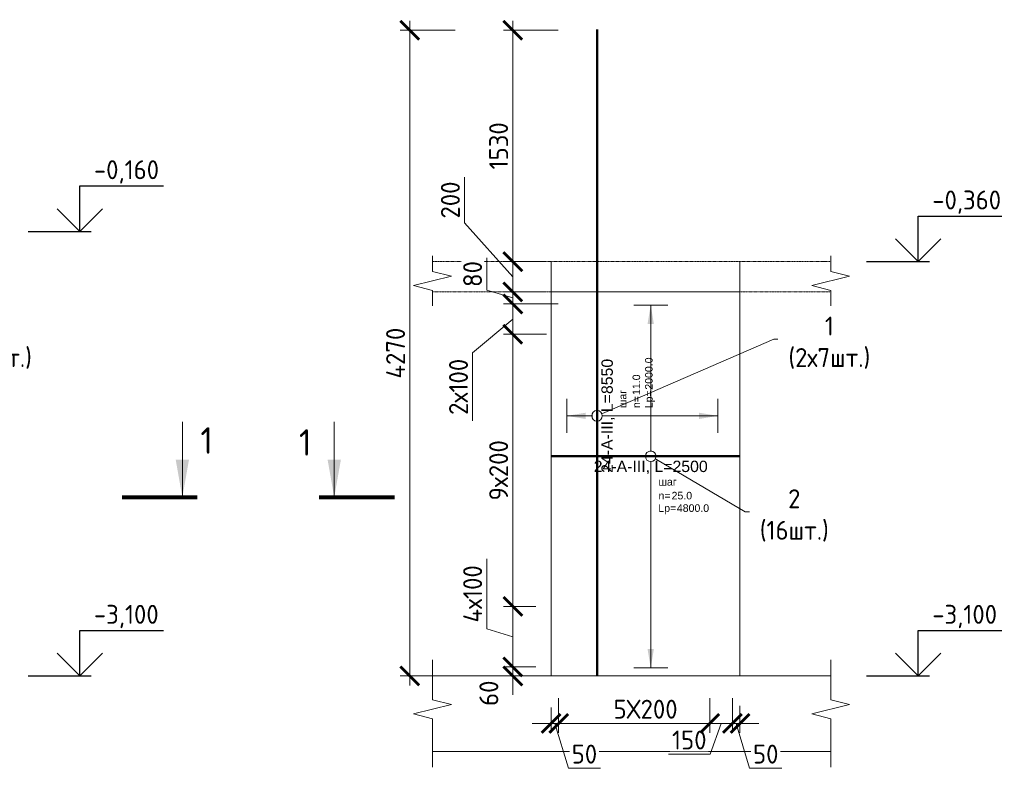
# Model space of a CAD drawing. Header units: millimetres. Extents: x 349531 to 1063351, y -131924 to 96186.
# Tile 158 of 228: x 737886 to 750919, y -59612 to -49711. Entities that reach past the tile are written whole.
import ezdxf
from ezdxf import colors
from ezdxf.entities.mleader import LeaderData, LeaderLine
from ezdxf.enums import TextEntityAlignment as Align
from ezdxf.math import Vec2, Vec3

# ---------------------------------------------------------------- set-up
doc = ezdxf.new("R2010")
doc.units = ezdxf.units.MM
doc.set_wipeout_variables(frame=1)
doc.linetypes.add('01 Штриховая _4 мм_', pattern=[6, 3.5, -2.5])
for name, color, linetype, lineweight in [('AF_Perekritie', 90, 'Continuous', 18), ('AF_Stena', 90, 'Continuous', 18), ('KR_Fundament', 253, 'Continuous', 18), ('АрмСтер', 2, 'Continuous', 50), ('Выноски', 20, 'Continuous', 20), ('подоснова', 151, 'Continuous', 5), ('РАЗМЕРЫ', 1, 'Continuous', 9)]:
    doc.layers.add(name, color=color, linetype=linetype, lineweight=lineweight)
doc.layers.add('АрмСтер_атрибуты', color=2, linetype='Continuous', lineweight=0, plot=False)
doc.styles.add('GOST-2.304_Type-B', font='GOST_Common.ttf')
doc.styles.get("Standard").update_dxf_attribs({"font": 'arial.ttf'})
doc.styles.add('Аннотативный', font='arial.ttf')
doc.dimstyles.new('мой 25', dxfattribs={"dimscale": 100, "dimtxt": 2.5, "dimasz": 2.5, "dimexe": 1.25, "dimexo": 0.625, "dimtad": 1, "dimdec": 0, "dimlfac": 0.5, "dimtxsty": 'GOST-2.304_Type-B', "dimblk": 'ARCHTICK', "dimcen": 2.5, "dimdle": 1.25, "dimaunit": 1, "dimadec": 1, "dimazin": 2, "dimtfac": 1, "dimtdec": 0, "dimtmove": 1, "dimatfit": 3, "dimfxl": 6, "dimfxlon": 1, "dimtfill": 1, "dimlwd": -1, "dimlwe": -1, "dimarcsym": 0})

# ---------------------------------------------------------------- blocks, each defined once
blk = doc.blocks.new('_None')
blk = doc.blocks.new('_ArchTick')
at = {"color": 0, "linetype": 'ByBlock', "const_width": 0.15}
blk.add_lwpolyline([(-0.5, -0.5), (0.5, 0.5)], dxfattribs=at)
blk = doc.blocks.new('*D743')
at = {"layer": 'DEFPOINTS', "color": 0, "transparency": 16777216}
for p in [(744413, -52911), (744881, -52911), (744881, -53311)]:
    blk.add_point(p, dxfattribs=at)
at = {"layer": 'РАЗМЕРЫ', "color": 0, "linetype": 'Continuous', "transparency": 16777216}
for p, q in [((743774, -52396), (743774, -51796)), ((744413, -53111), (743774, -52396)), ((744819, -52911), (744288, -52911)), ((744413, -53436), (744413, -52786)), ((744819, -53311), (744288, -53311))]:
    blk.add_line(p, q, dxfattribs=at)
at = {"layer": 'РАЗМЕРЫ', "color": 0, "transparency": 16777216, "xscale": 250, "yscale": 250, "zscale": 250}
for p, rotation in [((744413, -52911), 90), ((744413, -53311), 270)]:
    blk.add_blockref('_ArchTick', p, dxfattribs=dict(at, rotation=rotation))
at = {"layer": 'РАЗМЕРЫ', "color": 0, "transparency": 16777216, "insert": (743587, -52096), "char_height": 250, "attachment_point": 5, "rotation": 90, "style": 'GOST-2.304_Type-B', "bg_fill": 3, "box_fill_scale": 1.1, "bg_fill_color": 256, "bg_fill_true_color": 13158600, "bg_fill_transparency": 0}
blk.add_mtext('200', dxfattribs=at)
blk = doc.blocks.new('*D739')
at = {"layer": 'DEFPOINTS', "color": 0, "transparency": 16777216}
for p in [(744413, -49850), (745528, -49850), (744881, -52911)]:
    blk.add_point(p, dxfattribs=at)
at = {"layer": 'РАЗМЕРЫ', "color": 0, "linetype": 'Continuous', "transparency": 16777216}
for p, q in [((744413, -53036), (744413, -49725)), ((745013, -49850), (744288, -49850)), ((744819, -52911), (744288, -52911))]:
    blk.add_line(p, q, dxfattribs=at)
at = {"layer": 'РАЗМЕРЫ', "color": 0, "transparency": 16777216, "xscale": 250, "yscale": 250, "zscale": 250}
for p, rotation in [((744413, -49850), 90), ((744413, -52911), 270)]:
    blk.add_blockref('_ArchTick', p, dxfattribs=dict(at, rotation=rotation))
at = {"layer": 'РАЗМЕРЫ', "color": 0, "transparency": 16777216, "insert": (744225, -51380), "char_height": 250, "attachment_point": 5, "rotation": 90, "style": 'GOST-2.304_Type-B', "bg_fill": 3, "box_fill_scale": 1.1, "bg_fill_color": 256, "bg_fill_true_color": 13158600, "bg_fill_transparency": 0}
blk.add_mtext('1530', dxfattribs=at)
blk = doc.blocks.new('*D735')
at = {"layer": 'DEFPOINTS', "color": 0, "transparency": 16777216}
for p in [(745020, -58623), (747020, -58623), (745020, -59018)]:
    blk.add_point(p, dxfattribs=at)
at = {"layer": 'РАЗМЕРЫ', "color": 0, "linetype": 'Continuous', "transparency": 16777216}
for p, q in [((745020, -58686), (745020, -59143)), ((747020, -58686), (747020, -59143)), ((747145, -59018), (744895, -59018))]:
    blk.add_line(p, q, dxfattribs=at)
at = {"layer": 'РАЗМЕРЫ', "color": 0, "transparency": 16777216, "xscale": 250, "yscale": 250, "zscale": 250, "rotation": 180}
blk.add_blockref('_ArchTick', (745020, -59018), dxfattribs=at)
at = {"layer": 'РАЗМЕРЫ', "color": 0, "transparency": 16777216, "xscale": 250, "yscale": 250, "zscale": 250}
blk.add_blockref('_ArchTick', (747020, -59018), dxfattribs=at)
at = {"layer": 'РАЗМЕРЫ', "color": 0, "transparency": 16777216, "insert": (746170, -58830), "char_height": 250, "attachment_point": 5, "style": 'GOST-2.304_Type-B', "bg_fill": 3, "box_fill_scale": 1.1, "bg_fill_color": 256, "bg_fill_true_color": 13158600, "bg_fill_transparency": 0}
blk.add_mtext('5Х200', dxfattribs=at)
blk = doc.blocks.new('*D736')
at = {"layer": 'DEFPOINTS', "color": 0, "transparency": 16777216}
for p in [(744920, -58391, 1440), (745020, -58827), (744920, -59018)]:
    blk.add_point(p, dxfattribs=at)
at = {"layer": 'РАЗМЕРЫ', "color": 0, "linetype": 'Continuous', "transparency": 16777216}
for p, q in [((744920, -58807), (744920, -59143)), ((745020, -58889), (745020, -59143)), ((744920, -59018), (744670, -59018)), ((745020, -59018), (744920, -59018)), ((745020, -59018), (744920, -59018)), ((744970, -59018), (745148, -59612)), ((745020, -59018), (745270, -59018)), ((745148, -59612), (745573, -59612))]:
    blk.add_line(p, q, dxfattribs=at)
at = {"layer": 'РАЗМЕРЫ', "color": 0, "transparency": 16777216, "xscale": 250, "yscale": 250, "zscale": 250}
blk.add_blockref('_ArchTick', (744920, -59018), dxfattribs=at)
at = {"layer": 'РАЗМЕРЫ', "color": 0, "transparency": 16777216, "xscale": 250, "yscale": 250, "zscale": 250, "rotation": 180}
blk.add_blockref('_ArchTick', (745020, -59018), dxfattribs=at)
at = {"layer": 'РАЗМЕРЫ', "color": 0, "transparency": 16777216, "insert": (745361, -59424), "char_height": 250, "attachment_point": 5, "style": 'GOST-2.304_Type-B', "bg_fill": 3, "box_fill_scale": 1.1, "bg_fill_color": 256, "bg_fill_true_color": 13158600, "bg_fill_transparency": 0}
blk.add_mtext('50', dxfattribs=at)
blk = doc.blocks.new('*D737')
at = {"layer": 'DEFPOINTS', "color": 0, "transparency": 16777216}
for p in [(747020, -58623), (747320, -58623), (747320, -59018)]:
    blk.add_point(p, dxfattribs=at)
at = {"layer": 'РАЗМЕРЫ', "color": 0, "linetype": 'Continuous', "transparency": 16777216}
for p, q in [((747020, -58686), (747020, -59143)), ((747320, -58686), (747320, -59143)), ((746895, -59018), (747445, -59018)), ((747170, -59018), (747024, -59424)), ((747024, -59424), (746474, -59424))]:
    blk.add_line(p, q, dxfattribs=at)
at = {"layer": 'РАЗМЕРЫ', "color": 0, "transparency": 16777216, "xscale": 250, "yscale": 250, "zscale": 250}
blk.add_blockref('_ArchTick', (747320, -59018), dxfattribs=at)
at = {"layer": 'РАЗМЕРЫ', "color": 0, "transparency": 16777216, "insert": (746749, -59237), "char_height": 250, "attachment_point": 5, "style": 'GOST-2.304_Type-B', "bg_fill": 3, "box_fill_scale": 1.1, "bg_fill_color": 256, "bg_fill_true_color": 13158600, "bg_fill_transparency": 0}
blk.add_mtext('150', dxfattribs=at)
at = {"layer": 'РАЗМЕРЫ', "color": 0, "transparency": 16777216, "xscale": 250, "yscale": 250, "zscale": 250, "rotation": 180}
blk.add_blockref('_ArchTick', (747020, -59018), dxfattribs=at)
blk = doc.blocks.new('*D738')
at = {"layer": 'DEFPOINTS', "color": 0, "transparency": 16777216}
for p in [(747320, -58623), (747420, -58723), (747420, -59018)]:
    blk.add_point(p, dxfattribs=at)
at = {"layer": 'РАЗМЕРЫ', "color": 0, "linetype": 'Continuous', "transparency": 16777216}
for p, q in [((747320, -58686), (747320, -59143)), ((747420, -58786), (747420, -59143)), ((747320, -59018), (747070, -59018)), ((747320, -59018), (747420, -59018)), ((747320, -59018), (747420, -59018)), ((747370, -59018), (747548, -59612)), ((747420, -59018), (747670, -59018)), ((747548, -59612), (747973, -59612))]:
    blk.add_line(p, q, dxfattribs=at)
at = {"layer": 'РАЗМЕРЫ', "color": 0, "transparency": 16777216, "xscale": 250, "yscale": 250, "zscale": 250}
blk.add_blockref('_ArchTick', (747320, -59018), dxfattribs=at)
at = {"layer": 'РАЗМЕРЫ', "color": 0, "transparency": 16777216, "xscale": 250, "yscale": 250, "zscale": 250, "rotation": 180}
blk.add_blockref('_ArchTick', (747420, -59018), dxfattribs=at)
at = {"layer": 'РАЗМЕРЫ', "color": 0, "transparency": 16777216, "insert": (747761, -59424), "char_height": 250, "attachment_point": 5, "style": 'GOST-2.304_Type-B', "bg_fill": 3, "box_fill_scale": 1.1, "bg_fill_color": 256, "bg_fill_true_color": 13158600, "bg_fill_transparency": 0}
blk.add_mtext('50', dxfattribs=at)
blk = doc.blocks.new('*U1773')
at = {"layer": 'РАЗМЕРЫ'}
for p, q in [((112.5, 1000), (-112.5, 1000)), ((112.5, -1400), (-112.5, -1400))]:
    blk.add_line(p, q, dxfattribs=at)
at = {"layer": 'РАЗМЕРЫ', "ltscale": 15}
blk.add_line((0, -1400), (0, 1000), dxfattribs=at)
at = {"layer": 'РАЗМЕРЫ'}
for points in [[(0, 1000), (20.9, 874.8), (-20.9, 874.8)], [(0, -1400), (20.9, -1274.8), (-20.9, -1274.8)]]:
    blk.add_solid(points, dxfattribs=at)
at = {"layer": 'АрмСтер_атрибуты', "color": 215, "ltscale": 15, "style": 'Аннотативный'}
for s, p in [('шаг', (51.4, -194.2)), ('n=', (51.4, -285.1)), ('Lр=', (50.2, -367.8))]:
    blk.add_text(s, height=50, dxfattribs=at).set_placement(p)
at = {"layer": 'АрмСтер_атрибуты', "flags": 9}
for tag, p in [('МАССА', (-1033.5, -10.5)), ('ОБОЗНАЧЕНИЕ', (-1033.5, -124.4))]:
    blk.add_attdef(tag, p, '', height=75, dxfattribs=at)
at = {"layer": 'АрмСтер_атрибуты', "style": 'Аннотативный', "flags": 8}
blk.add_attdef('ПОЗ', (110, 29.6), '', height=75, dxfattribs=at)
at = {"layer": 'АрмСтер_атрибуты', "color": 215, "style": 'Аннотативный'}
for tag, p, flags in [('ШАГ', (190.9, -194.2), 10), ('КОЛ', (138, -285.1), 8), ('ШИРИНА', (172.9, -367.8), 8)]:
    blk.add_attdef(tag, p, '', height=50, dxfattribs=dict(at, flags=flags))
at = {"linetype": 'Continuous', "lineweight": 0}
blk.add_wipeout([(35, 0), (28.3, 20.6), (10.8, 33.3), (-10.8, 33.3), (-28.3, 20.6), (-35, 0), (-28.3, -20.6), (-10.8, -33.3), (10.8, -33.3), (28.3, -20.6)], dxfattribs=at)
at = {"color": 0, "linetype": 'ByBlock', "lineweight": -2, "ltscale": 100}
blk.add_line((-657.5, 0), (592.5, 0), dxfattribs=at)
at = {"layer": 'РАЗМЕРЫ'}
blk.add_circle((0, 0), 35, dxfattribs=at)
at = {"layer": 'АрмСтер_атрибуты', "style": 'Аннотативный', "flags": 8}
blk.add_attdef('НАИМЕНОВАНИЕ', text='', height=75, dxfattribs=at).set_placement((0, -29.3), align=Align.TOP_CENTER)
blk = doc.blocks.new('*U548')
at = {"layer": 'РАЗМЕРЫ'}
for p, q in [((112.5, 200), (-112.5, 200)), ((112.5, -800), (-112.5, -800))]:
    blk.add_line(p, q, dxfattribs=at)
at = {"layer": 'РАЗМЕРЫ', "ltscale": 15}
blk.add_line((0, -800), (0, 200), dxfattribs=at)
at = {"layer": 'РАЗМЕРЫ'}
for points in [[(0, 200), (20.9, 74.8), (-20.9, 74.8)], [(0, -800), (20.9, -674.8), (-20.9, -674.8)]]:
    blk.add_solid(points, dxfattribs=at)
at = {"layer": 'АрмСтер_атрибуты', "color": 215, "ltscale": 15, "style": 'Аннотативный'}
for s, p in [('шаг', (51.4, -194.2)), ('n=', (51.4, -285.1)), ('Lр=', (50.2, -367.8))]:
    blk.add_text(s, height=50, dxfattribs=at).set_placement(p)
at = {"layer": 'АрмСтер_атрибуты', "flags": 9}
for tag, p in [('МАССА', (-2096, -10.5)), ('ОБОЗНАЧЕНИЕ', (-2096, -124.4))]:
    blk.add_attdef(tag, p, '', height=75, dxfattribs=at)
at = {"layer": 'АрмСтер_атрибуты', "style": 'Аннотативный', "flags": 8}
blk.add_attdef('ПОЗ', (110, 29.6), '', height=75, dxfattribs=at)
at = {"layer": 'АрмСтер_атрибуты', "color": 215, "style": 'Аннотативный'}
for tag, p, flags in [('ШАГ', (190.9, -194.2), 10), ('КОЛ', (138, -285.1), 8), ('ШИРИНА', (172.9, -367.8), 8)]:
    blk.add_attdef(tag, p, '', height=50, dxfattribs=dict(at, flags=flags))
at = {"linetype": 'Continuous', "lineweight": 0}
blk.add_wipeout([(35, 0), (28.3, 20.6), (10.8, 33.3), (-10.8, 33.3), (-28.3, 20.6), (-35, 0), (-28.3, -20.6), (-10.8, -33.3), (10.8, -33.3), (28.3, -20.6)], dxfattribs=at)
at = {"color": 0, "linetype": 'ByBlock', "lineweight": -2, "ltscale": 100}
blk.add_line((-1720, 0), (2555, 0), dxfattribs=at)
at = {"layer": 'РАЗМЕРЫ'}
blk.add_circle((0, 0), 35, dxfattribs=at)
at = {"layer": 'АрмСтер_атрибуты', "style": 'Аннотативный', "flags": 8}
blk.add_attdef('НАИМЕНОВАНИЕ', text='', height=75, dxfattribs=at).set_placement((0, -29.3), align=Align.TOP_CENTER)
blk = doc.blocks.new('*D740')
at = {"layer": 'DEFPOINTS', "color": 0, "transparency": 16777216}
for p in [(744778, -57471), (744413, -58271), (744778, -58271)]:
    blk.add_point(p, dxfattribs=at)
at = {"layer": 'РАЗМЕРЫ', "color": 0, "linetype": 'Continuous', "transparency": 16777216}
for p, q in [((744069, -57767), (744069, -56842)), ((744716, -57471), (744288, -57471)), ((744413, -57346), (744413, -58396)), ((744413, -57871), (744069, -57767)), ((744716, -58271), (744288, -58271))]:
    blk.add_line(p, q, dxfattribs=at)
at = {"layer": 'РАЗМЕРЫ', "color": 0, "transparency": 16777216, "xscale": 250, "yscale": 250, "zscale": 250}
for p, rotation in [((744413, -57471), 90), ((744413, -58271), 270)]:
    blk.add_blockref('_ArchTick', p, dxfattribs=dict(at, rotation=rotation))
at = {"layer": 'РАЗМЕРЫ', "color": 0, "transparency": 16777216, "insert": (743881, -57305), "char_height": 250, "attachment_point": 5, "rotation": 90, "style": 'GOST-2.304_Type-B', "bg_fill": 3, "box_fill_scale": 1.1, "bg_fill_color": 256, "bg_fill_true_color": 13158600, "bg_fill_transparency": 0}
blk.add_mtext('4х100', dxfattribs=at)
blk = doc.blocks.new('*D741')
at = {"layer": 'DEFPOINTS', "color": 0, "transparency": 16777216}
for p in [(744413, -53871), (744778, -53871), (744778, -57471)]:
    blk.add_point(p, dxfattribs=at)
at = {"layer": 'РАЗМЕРЫ', "color": 0, "linetype": 'Continuous', "transparency": 16777216}
for p, q in [((744413, -57596), (744413, -53746)), ((744716, -53871), (744288, -53871)), ((744716, -57471), (744288, -57471))]:
    blk.add_line(p, q, dxfattribs=at)
at = {"layer": 'РАЗМЕРЫ', "color": 0, "transparency": 16777216, "xscale": 250, "yscale": 250, "zscale": 250}
for p, rotation in [((744413, -53871), 90), ((744413, -57471), 270)]:
    blk.add_blockref('_ArchTick', p, dxfattribs=dict(at, rotation=rotation))
at = {"layer": 'РАЗМЕРЫ', "color": 0, "transparency": 16777216, "insert": (744225, -55671), "char_height": 250, "attachment_point": 5, "rotation": 90, "style": 'GOST-2.304_Type-B', "bg_fill": 3, "box_fill_scale": 1.1, "bg_fill_color": 256, "bg_fill_true_color": 13158600, "bg_fill_transparency": 0}
blk.add_mtext('9х200', dxfattribs=at)
blk = doc.blocks.new('*D742')
at = {"layer": 'DEFPOINTS', "color": 0, "transparency": 16777216}
for p in [(744778, -58271), (744413, -58391), (744533, -58391)]:
    blk.add_point(p, dxfattribs=at)
at = {"layer": 'РАЗМЕРЫ', "color": 0, "linetype": 'Continuous', "transparency": 16777216}
for p, q in [((744413, -58271), (744413, -58021)), ((744716, -58271), (744288, -58271)), ((744413, -58271), (744413, -58391)), ((744470, -58391), (744288, -58391)), ((744413, -58391), (744413, -58641))]:
    blk.add_line(p, q, dxfattribs=at)
at = {"layer": 'РАЗМЕРЫ', "color": 0, "transparency": 16777216, "xscale": 250, "yscale": 250, "zscale": 250}
for p, rotation in [((744413, -58271), 270), ((744413, -58391), 90)]:
    blk.add_blockref('_ArchTick', p, dxfattribs=dict(at, rotation=rotation))
at = {"layer": 'РАЗМЕРЫ', "color": 0, "transparency": 16777216, "insert": (744096, -58619), "char_height": 250, "attachment_point": 5, "rotation": 90, "style": 'GOST-2.304_Type-B', "bg_fill": 3, "box_fill_scale": 1.1, "bg_fill_color": 256, "bg_fill_true_color": 13158600, "bg_fill_transparency": 0}
blk.add_mtext('60', dxfattribs=at)
blk = doc.blocks.new('*D744')
at = {"layer": 'DEFPOINTS', "color": 0, "transparency": 16777216}
for p in [(745528, -49851), (743048, -58391), (745263, -58391)]:
    blk.add_point(p, dxfattribs=at)
at = {"layer": 'РАЗМЕРЫ', "color": 0, "linetype": 'Continuous', "transparency": 16777216}
for p, q in [((743048, -49726), (743048, -58516)), ((743648, -49851), (742923, -49851)), ((743648, -58391), (742923, -58391))]:
    blk.add_line(p, q, dxfattribs=at)
at = {"layer": 'РАЗМЕРЫ', "color": 0, "transparency": 16777216, "xscale": 250, "yscale": 250, "zscale": 250}
for p, rotation in [((743048, -49851), 90), ((743048, -58391), 270)]:
    blk.add_blockref('_ArchTick', p, dxfattribs=dict(at, rotation=rotation))
at = {"layer": 'РАЗМЕРЫ', "color": 0, "transparency": 16777216, "insert": (742861, -54121), "char_height": 250, "attachment_point": 5, "rotation": 90, "style": 'GOST-2.304_Type-B', "bg_fill": 3, "box_fill_scale": 1.1, "bg_fill_color": 256, "bg_fill_true_color": 13158600, "bg_fill_transparency": 0}
blk.add_mtext('4270', dxfattribs=at)
blk = doc.blocks.new('*D745')
at = {"layer": 'DEFPOINTS', "color": 0, "transparency": 16777216}
for p in [(744413, -53471), (744920, -53471), (744920, -53871)]:
    blk.add_point(p, dxfattribs=at)
at = {"layer": 'РАЗМЕРЫ', "color": 0, "linetype": 'Continuous', "transparency": 16777216}
for p, q in [((744413, -53996), (744413, -53346)), ((744858, -53471), (744288, -53471)), ((744413, -53671), (743881, -54117)), ((744858, -53871), (744288, -53871)), ((743881, -54117), (743881, -55017))]:
    blk.add_line(p, q, dxfattribs=at)
at = {"layer": 'РАЗМЕРЫ', "color": 0, "transparency": 16777216, "xscale": 250, "yscale": 250, "zscale": 250}
for p, rotation in [((744413, -53471), 90), ((744413, -53871), 270)]:
    blk.add_blockref('_ArchTick', p, dxfattribs=dict(at, rotation=rotation))
at = {"layer": 'РАЗМЕРЫ', "color": 0, "transparency": 16777216, "insert": (743694, -54567), "char_height": 250, "attachment_point": 5, "rotation": 90, "style": 'GOST-2.304_Type-B', "bg_fill": 3, "box_fill_scale": 1.1, "bg_fill_color": 256, "bg_fill_true_color": 13158600, "bg_fill_transparency": 0}
blk.add_mtext('2х100', dxfattribs=at)
blk = doc.blocks.new('*D746')
at = {"layer": 'DEFPOINTS', "color": 0, "transparency": 16777216}
for p in [(744413, -53311), (744553, -53311), (747229, -53471)]:
    blk.add_point(p, dxfattribs=at)
at = {"layer": 'РАЗМЕРЫ', "color": 0, "linetype": 'Continuous', "transparency": 16777216}
for p, q in [((744069, -53287), (744069, -52862)), ((744413, -53391), (744069, -53287)), ((744413, -53596), (744413, -53186)), ((744491, -53311), (744288, -53311)), ((745013, -53471), (744288, -53471))]:
    blk.add_line(p, q, dxfattribs=at)
at = {"layer": 'РАЗМЕРЫ', "color": 0, "transparency": 16777216, "xscale": 250, "yscale": 250, "zscale": 250}
for p, rotation in [((744413, -53311), 90), ((744413, -53471), 270)]:
    blk.add_blockref('_ArchTick', p, dxfattribs=dict(at, rotation=rotation))
at = {"layer": 'РАЗМЕРЫ', "color": 0, "lineweight": 50, "transparency": 16777216, "insert": (743881, -53075), "char_height": 250, "attachment_point": 5, "rotation": 90, "style": 'GOST-2.304_Type-B', "bg_fill": 3, "box_fill_scale": 1.1, "bg_fill_color": 256, "bg_fill_true_color": 13158600, "bg_fill_transparency": 0}
blk.add_mtext('80', dxfattribs=at)

msp = doc.modelspace()

# ---------------------------------------------------------------- hatches: boundary and pattern name
at = {"layer": 'Выноски'}
for points in [[(740038.8, -56028.6), (740127, -55528.6), (739950.6, -55528.6)], [(742049.4, -56028.6), (742137.6, -55528.6), (741961.2, -55528.6)]]:
    msp.add_hatch(color=256, dxfattribs=at).paths.add_polyline_path(points, flags=0)

# ---------------------------------------------------------------- linework, layer by layer
for points in [[(738681.9, -51910.6), (739787.2, -51910.6)], [(738681.9, -52510.6), (738681.9, -51910.6)], [(738981.9, -52210.6), (738681.9, -52510.6), (738381.9, -52210.6)], [(749779.2, -52310.6), (750884.5, -52310.6)], [(749779.2, -52910.6), (749779.2, -52310.6)], [(737997.4, -52510.6), (738831.9, -52510.6)], [(750079.2, -52610.6), (749779.2, -52910.6), (749479.2, -52610.6)], [(749094.7, -52910.6), (749929.2, -52910.6)], [(738681.9, -57790.6), (739787.2, -57790.6)], [(738681.9, -58390.6), (738681.9, -57790.6)], [(749779.2, -57790.6), (750884.5, -57790.6)], [(749779.2, -58390.6), (749779.2, -57790.6)], [(738981.9, -58090.6), (738681.9, -58390.6), (738381.9, -58090.6)], [(750079.2, -58090.6), (749779.2, -58390.6), (749479.2, -58090.6)], [(737997.4, -58390.6), (738831.9, -58390.6)], [(749094.7, -58390.6), (749929.2, -58390.6)]]:
    msp.add_lwpolyline(points)
at = {"layer": 'AF_Perekritie', "linetype": '01 Штриховая _4 мм_', "lineweight": 9}
for p, q in [((748540.3, -52910.6), (748621.7, -52910.6)), ((748621.7, -53310.6), (748540.3, -53310.6))]:
    msp.add_line(p, q, dxfattribs=at)
at = {"layer": 'AF_Stena', "lineweight": 20}
msp.add_line((747420.2, -58390.6), (747420.2, -52910.6), dxfattribs=at)
for points in [[(743349.4, -52985.6), (743349.4, -52835.6)], [(748621.7, -52985.6), (748621.7, -52835.6)], [(743349.4, -52985.6), (743349.4, -53040.6)], [(748621.7, -52985.6), (748621.7, -53040.6)], [(748621.7, -53040.6), (748871.7, -53103.1)], [(748871.7, -53103.1), (748371.7, -53228.1)], [(743099.4, -53228.1), (743349.4, -53290.6)], [(743349.4, -53290.6), (743349.4, -53345.6)], [(748371.7, -53228.1), (748621.7, -53290.6)], [(748621.7, -53290.6), (748621.7, -53345.6)], [(743349.4, -53345.6), (743349.4, -53495.6)], [(748621.7, -53345.6), (748621.7, -53495.6)], [(743349.4, -58650.3), (743349.4, -58178.4)], [(748621.7, -58650.3), (748621.7, -58178.4)], [(743599.4, -58767.8), (743099.4, -58892.8)], [(743349.4, -58650.3), (743349.4, -58705.3)], [(743349.4, -58705.3), (743599.4, -58767.8)], [(748871.7, -58767.8), (748371.7, -58892.8)], [(748621.7, -58650.3), (748621.7, -58705.3)], [(748621.7, -58705.3), (748871.7, -58767.8)], [(743099.4, -58892.8), (743349.4, -58955.3)], [(748371.7, -58892.8), (748621.7, -58955.3)], [(743349.4, -58955.3), (743349.4, -59010.3)], [(743349.4, -59010.3), (743349.4, -59596)], [(748621.7, -58955.3), (748621.7, -59010.3)], [(748621.7, -59010.3), (748621.7, -59596)]]:
    msp.add_lwpolyline(points, dxfattribs=at)
at = {"layer": 'KR_Fundament', "lineweight": 9}
for p, q in [((748621.7, -58390.6), (743349.4, -58390.6)), ((743349.4, -59390.6), (748621.7, -59390.6))]:
    msp.add_line(p, q, dxfattribs=at)
at = {"layer": 'АрмСтер', "ltscale": 15}
msp.add_line((745528, -58390.6), (745528, -49839.8), dxfattribs=at)
at = {"layer": 'Выноски'}
for p, q in [((740038.8, -56028.6), (740038.8, -55028.6)), ((742046.3, -56028.6), (742046.3, -55028.6))]:
    msp.add_line(p, q, dxfattribs=at)
for points in [[(739238.8, -56028.6, 50, 50, 0), (740238.8, -56028.6, 50, 50, 0)], [(742849.4, -56028.6, 50, 50, 0), (741849.4, -56028.6, 50, 50, 0)]]:
    msp.add_lwpolyline(points, format="xyseb", dxfattribs=at)

# ---------------------------------------------------------------- texts
at = {"style": 'GOST-2.304_Type-B'}
for s, p in [('-0,160', (738867.9, -51820.6)), ('-0,360', (749965.2, -52220.6)), ('-3,100', (738867.9, -57700.6)), ('-3,100', (749965.2, -57700.6))]:
    msp.add_text(s, height=250, dxfattribs=at).set_placement(p)
at = {"layer": 'Выноски', "style": 'GOST-2.304_Type-B'}
for p in [(740278.2, -55451.7), (741582, -55476.8)]:
    msp.add_text('1', height=350, dxfattribs=at).set_placement(p)

# ---------------------------------------------------------------- dimensions: what is measured, and where the dimension line sits
at = {"layer": 'РАЗМЕРЫ'}
dim = msp.add_linear_dim(base=(744412.7, -52910.6), p1=(744881.4, -53310.6), p2=(744881.4, -52910.6), angle=90, dimstyle='мой 25', dxfattribs=at)
dim.commit()
dim.dimension.update_dxf_attribs({"geometry": '*D743', "text_midpoint": (743774.2, -52333.4), "dimtype": 160})
dim = msp.add_linear_dim(base=(745020.2, -59017.8, -1440), p1=(747020.2, -58623.1, -1440), p2=(745020.2, -58623.1, -1440), angle=180, text='5Х200', dimstyle='мой 25', dxfattribs=at)
dim.commit()
dim.dimension.update_dxf_attribs({"geometry": '*D735', "text_midpoint": (746170.2, -59017.8, -1440), "dimtype": 160})

# ---------------------------------------------------------------- leaders
at = {"layer": 'подоснова'}
ml = msp.add_multileader_mtext('Standard', dxfattribs=at)
ml.set_content('1 (2х7шт.)', color=256, style='GOST-2.304_Type-B')
ml.set_leader_properties(color=256, linetype='ByLayer', lineweight=15)
ml.set_arrow_properties(name='NONE')
ml.build(insert=Vec2(0, 0))
ml.multileader.update_dxf_attribs({"text_left_attachment_type": 6, "text_right_attachment_type": 6, "dogleg_length": 10, "arrow_head_size": 18})
ctx = ml.context
ctx.base_point, ctx.char_height, ctx.arrow_head_size, ctx.landing_gap_size, ctx.plane_origin = Vec3(736780.4, -53937.5), 250, 18, 20, Vec3(734026.8, -52634.9)
ctx.left_attachment, ctx.right_attachment, ctx.text_align_type = 6, 6, 1
notes = []
notes.append((ctx, [(0, (1, 1, 0), (736770.4, -53937.5), (1, 0), 10, [(0, [(734430.7, -54950.6)], 0, [])])]))
ctx.mtext.insert, ctx.mtext.width, ctx.mtext.alignment, ctx.mtext.flow_direction = Vec3(737505.7, -53637.5), 22.898, 2, 5
ml = msp.add_multileader_mtext('Standard', dxfattribs=at)
ml.set_content('1 (2х7шт.)', color=256, style='GOST-2.304_Type-B')
ml.set_leader_properties(color=256, linetype='ByLayer', lineweight=15)
ml.set_arrow_properties(name='NONE')
ml.build(insert=Vec2(0, 0))
ml.multileader.update_dxf_attribs({"text_left_attachment_type": 6, "text_right_attachment_type": 6, "dogleg_length": 10, "arrow_head_size": 18})
ctx = ml.context
ctx.base_point, ctx.char_height, ctx.arrow_head_size, ctx.landing_gap_size, ctx.plane_origin = Vec3(747877.7, -53937.5), 250, 18, 20, Vec3(745124.1, -52634.9)
ctx.left_attachment, ctx.right_attachment, ctx.text_align_type = 6, 6, 1
notes.append((ctx, [(0, (1, 1, 0), (747867.7, -53937.5), (1, 0), 10, [(0, [(745528, -54950.6)], 0, [])])]))
ctx.mtext.insert, ctx.mtext.width, ctx.mtext.alignment, ctx.mtext.flow_direction = Vec3(748603, -53637.5), 22.898, 2, 5
ml = msp.add_multileader_mtext('Standard', dxfattribs=at)
ml.set_content('2 (16шт.)', color=256, style='GOST-2.304_Type-B')
ml.set_leader_properties(color=256, linetype='ByLayer', lineweight=15)
ml.set_arrow_properties(name='NONE')
ml.build(insert=Vec2(0, 0))
ml.multileader.update_dxf_attribs({"text_left_attachment_type": 6, "text_right_attachment_type": 6, "dogleg_length": 10, "arrow_head_size": 18})
ctx = ml.context
ctx.base_point, ctx.char_height, ctx.arrow_head_size, ctx.landing_gap_size, ctx.plane_origin = Vec3(747500.8, -56222), 250, 18, 20, Vec3(745398, -55676)
ctx.left_attachment, ctx.right_attachment, ctx.text_align_type = 6, 6, 1
notes.append((ctx, [(0, (1, 1, 0), (747490.8, -56222), (1, 0), 10, [(0, [(746238.6, -55485)], 0, [])])]))
ctx.mtext.insert, ctx.mtext.width, ctx.mtext.alignment, ctx.mtext.flow_direction = Vec3(748138.7, -55922), 22.898, 2, 5
for ctx, leaders in notes:
    for number, flags, end, landing, length, lines in leaders:
        leader = LeaderData()
        leader.index, (leader.has_last_leader_line, leader.has_dogleg_vector, leader.attachment_direction) = number, flags
        leader.last_leader_point, leader.dogleg_vector, leader.dogleg_length = Vec3(end), Vec3(landing), length
        for number, points, colour, breaks in lines:
            line = LeaderLine()
            line.index, line.vertices, line.color, line.breaks = number, Vec3.list(points), colors.encode_raw_color(colour), breaks
            leader.lines.append(line)
        ctx.leaders.append(leader)

# ---------------------------------------------------------------- next in the draw order: linework, layer by layer
at = {"layer": 'AF_Perekritie', "linetype": '01 Штриховая _4 мм_', "lineweight": 9}
msp.add_line((743349.4, -53310.6), (748540.2, -53310.6), dxfattribs=at)
at = {"layer": 'AF_Stena', "lineweight": 20}
msp.add_line((747420.2, -53310.6), (744920.2, -53310.6), dxfattribs=at)
for points in [[(743349.4, -53040.6), (743599.4, -53103.1)], [(743599.4, -53103.1), (743099.4, -53228.1)]]:
    msp.add_lwpolyline(points, dxfattribs=at)

# ---------------------------------------------------------------- next in the draw order: dimensions: what is measured, and where the dimension line sits
at = {"layer": 'РАЗМЕРЫ'}
dim = msp.add_linear_dim(base=(744412.7, -49849.8), p1=(744881.4, -52910.6), p2=(745528, -49849.8), angle=90, dimstyle='мой 25', dxfattribs=at)
dim.commit()
dim.dimension.update_dxf_attribs({"geometry": '*D739', "text_midpoint": (744225.2, -51380.2)})
dim = msp.add_linear_dim(base=(747320.2, -59017.8, -1440), p1=(747020.2, -58623.1, -1440), p2=(747320.2, -58623.1, -1440), angle=180, dimstyle='мой 25', dxfattribs=at)
dim.commit()
dim.dimension.update_dxf_attribs({"geometry": '*D737', "text_midpoint": (746961.7, -59424.1, -1440), "dimtype": 160})

# ---------------------------------------------------------------- next in the draw order: linework, layer by layer
at = {"layer": 'AF_Perekritie', "linetype": '01 Штриховая _4 мм_', "lineweight": 9}
msp.add_line((748540.2, -52910.6), (743349.4, -52910.6), dxfattribs=at)
at = {"layer": 'AF_Stena', "lineweight": 20}
msp.add_line((744920.2, -52910.6), (744920.2, -58390.6), dxfattribs=at)

# ---------------------------------------------------------------- next in the draw order: dimensions: what is measured, and where the dimension line sits
at = {"layer": 'РАЗМЕРЫ'}
dim = msp.add_linear_dim(base=(747420.2, -59017.8, -1440), p1=(747320.2, -58623.1, -1440), p2=(747420.2, -58723.1, -1440), angle=180, dimstyle='мой 25', dxfattribs=at)
dim.commit()
dim.dimension.update_dxf_attribs({"geometry": '*D738', "text_midpoint": (747610.8, -59424.1, -1440)})

# ---------------------------------------------------------------- next in the draw order: block references
at = {"layer": 'АрмСтер', "ltscale": 15}
ref = msp.add_blockref('*U1773', (746238.6, -55485), dxfattribs=dict(at, xscale=2, yscale=2, zscale=2))
ref.add_attrib('НАИМЕНОВАНИЕ', '24-A-III, L=2500', dxfattribs={"layer": 'АрмСтер_атрибуты', "height": 150, "style": 'Аннотативный', "flags": 8}).set_placement((746238.6, -55543.7), align=Align.TOP_CENTER)
ref.add_attrib('КОЛ', '25.0', (746514.7, -56055.3), dxfattribs={"layer": 'АрмСтер_атрибуты', "color": 215, "height": 100, "style": 'Аннотативный', "flags": 8})
ref.add_attrib('ШИРИНА', '4800.0', (746584.4, -56220.6), dxfattribs={"layer": 'АрмСтер_атрибуты', "color": 215, "height": 100, "style": 'Аннотативный', "flags": 8})

# ---------------------------------------------------------------- next in the draw order: dimensions: what is measured, and where the dimension line sits
at = {"layer": 'РАЗМЕРЫ'}
dim = msp.add_linear_dim(base=(744920.2, -59017.8, -1440), p1=(745020.2, -58826.5, -1440), p2=(744920.2, -58390.6), dimstyle='мой 25', dxfattribs=at)
dim.commit()
dim.dimension.update_dxf_attribs({"geometry": '*D736', "text_midpoint": (745210.8, -59424.1, -1440)})

# ---------------------------------------------------------------- next in the draw order: block references
at = {"layer": 'АрмСтер', "ltscale": 15}
ref = msp.add_blockref('*U548', (745528, -54950.6), dxfattribs=dict(at, xscale=2, yscale=2, zscale=2, rotation=90))
ref.add_attrib('НАИМЕНОВАНИЕ', '24-A-III, L=8550', dxfattribs={"layer": 'АрмСтер_атрибуты', "height": 150, "rotation": 90, "style": 'Аннотативный', "flags": 8}).set_placement((745586.7, -54950.6), align=Align.TOP_CENTER)
ref.add_attrib('КОЛ', '11.0', (746098.3, -54674.5), dxfattribs={"layer": 'АрмСтер_атрибуты', "color": 215, "height": 100, "rotation": 90, "style": 'Аннотативный', "flags": 8})
ref.add_attrib('ШИРИНА', '2000.0', (746263.6, -54604.9), dxfattribs={"layer": 'АрмСтер_атрибуты', "color": 215, "height": 100, "rotation": 90, "style": 'Аннотативный', "flags": 8})

# ---------------------------------------------------------------- next in the draw order: dimensions: what is measured, and where the dimension line sits
at = {"layer": 'РАЗМЕРЫ'}
dim = msp.add_linear_dim(base=(744412.7, -58270.6), p1=(744778, -57470.6), p2=(744778, -58270.6), angle=90, text='4х100', dimstyle='мой 25', dxfattribs=at)
dim.commit()
dim.dimension.update_dxf_attribs({"geometry": '*D740', "text_midpoint": (743881.5, -57705)})

# ---------------------------------------------------------------- next in the draw order: dimensions: what is measured, and where the dimension line sits
dim = msp.add_linear_dim(base=(744412.7, -53870.6), p1=(744778, -57470.6), p2=(744778, -53870.6), angle=90, text='9х200', dimstyle='мой 25', dxfattribs=at)
dim.commit()
dim.dimension.update_dxf_attribs({"geometry": '*D741', "text_midpoint": (744225.2, -55670.6)})
dim = msp.add_linear_dim(base=(744412.7, -58390.6), p1=(744778, -58270.6), p2=(744532.7, -58390.6), angle=90, dimstyle='мой 25', dxfattribs=at)
dim.commit()
dim.dimension.update_dxf_attribs({"geometry": '*D742', "text_midpoint": (744283.5, -58619.5), "dimtype": 160})

# ---------------------------------------------------------------- next in the draw order: dimensions: what is measured, and where the dimension line sits
dim = msp.add_linear_dim(base=(743048.1, -58390.6), p1=(745528, -49850.6), p2=(745263.2, -58390.6), angle=90, dimstyle='мой 25', dxfattribs=at)
dim.commit()
dim.dimension.update_dxf_attribs({"geometry": '*D744', "text_midpoint": (742860.6, -54120.6)})

# ---------------------------------------------------------------- next in the draw order: dimensions: what is measured, and where the dimension line sits
dim = msp.add_linear_dim(base=(744412.7, -53470.6), p1=(744920.2, -53870.6), p2=(744920.2, -53470.6), angle=90, text='2х100', dimstyle='мой 25', dxfattribs=at)
dim.commit()
dim.dimension.update_dxf_attribs({"geometry": '*D745', "text_midpoint": (743881.5, -54179.2), "dimtype": 160})

# ---------------------------------------------------------------- next in the draw order: dimensions: what is measured, and where the dimension line sits
at = {"layer": 'РАЗМЕРЫ', "color": 1, "lineweight": 50}
dim = msp.add_linear_dim(base=(744412.7, -53310.6), p1=(747228.6, -53470.6), p2=(744553.3, -53310.6), angle=90, dimstyle='мой 25', dxfattribs=at)
dim.commit()
dim.dimension.update_dxf_attribs({"geometry": '*D746', "text_midpoint": (743881.5, -53225)})

doc.saveas('drawing.dxf')
